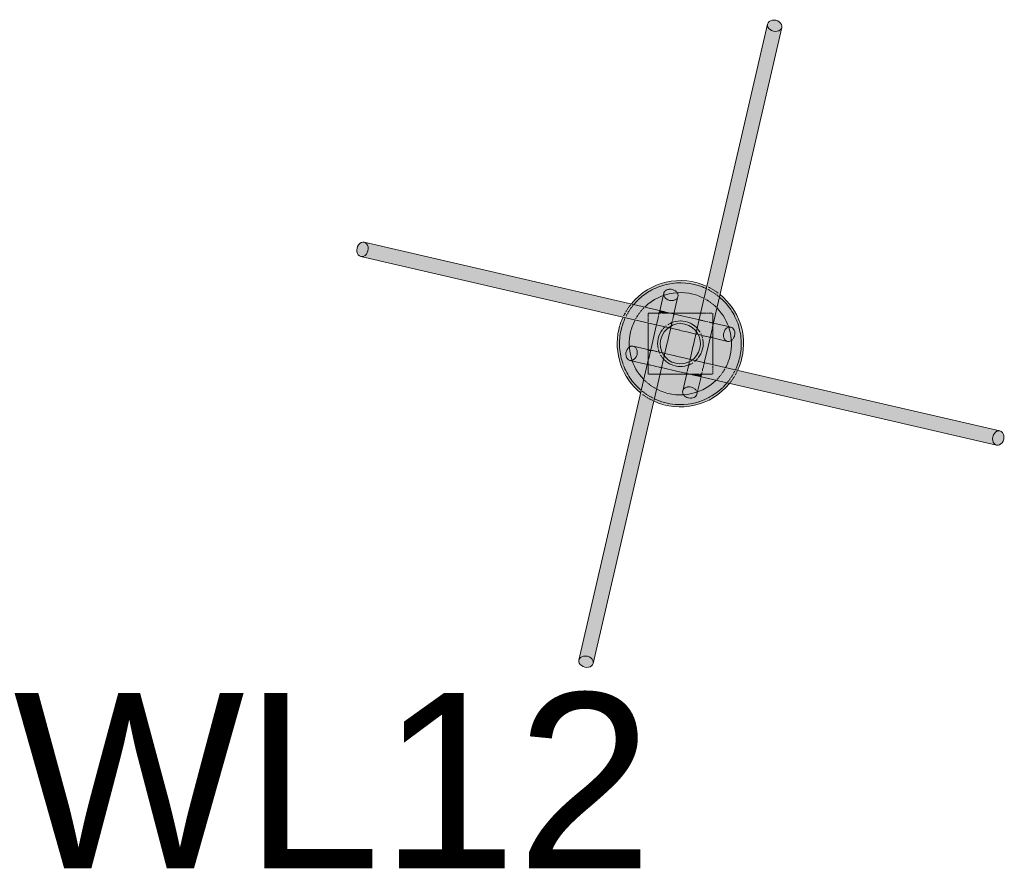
# Model space of a CAD drawing. Header units: inches. Extents: x -4126 to -1814, y 9773 to 12338.
# Tile 77 of 113: x -3676 to -3592, y 12096 to 12169. Entities that reach past the tile are written whole.
import ezdxf

# ---------------------------------------------------------------- set-up
doc = ezdxf.new("R2010")
doc.units = ezdxf.units.IN
doc.header["$MEASUREMENT"] = 0
doc.layers.add('loads', color=1, linetype='Continuous')
doc.layers.add('S-FNDN', color=32, linetype='Continuous', lineweight=13)
doc.styles.add('Arial', font='Arial.ttf', dxfattribs={"height": 18})

# ---------------------------------------------------------------- blocks, each defined once
blk = doc.blocks.new('316600 - Special Foundations - Diamond Pier - Generic - 316600 - Special Foundations - Diamond Pier - Generic-V165-FRAMING PLAN - 1ST FLOOR')
at = {"layer": 'S-FNDN', "transparency": 33554483}
for points in [[(2.831, 4.55), (7.966, 26.757), (7.675, 26.89), (7.492, 27.111), (7.435, 27.238), (2.299, 4.85), (2.727, 4.609)], [(8.127, 26.736), (8.383, 26.794), (8.547, 26.868), (8.682, 27.082), (8.634, 27.366), (8.547, 27.477), (8.284, 27.647), (7.966, 27.698), (7.675, 27.615), (7.492, 27.429), (7.464, 27.363), (7.511, 27.082), (7.675, 26.89), (8.028, 26.749)], [(3.39, 4.193), (8.634, 26.966), (8.428, 26.794), (8.127, 26.736), (7.958, 26.723), (2.831, 4.55), (3.377, 4.206)], [(-27.238, 7.457), (-26.993, 7.566), (-26.868, 7.723), (-26.749, 8.028), (-26.757, 8.302), (-26.89, 8.561), (-27.082, 8.682), (-27.366, 8.634), (-27.452, 8.58), (-27.636, 8.335), (-27.698, 7.966), (-27.615, 7.675), (-27.429, 7.492), (-27.363, 7.464)], [(-4.573, 2.836), (-4.154, 3.381), (-26.966, 8.634), (-26.794, 8.428), (-26.736, 8.127), (-26.723, 7.958), (-4.643, 2.852)], [(-4.865, 2.262), (-4.643, 2.745), (-4.573, 2.836), (-26.757, 7.966), (-26.89, 7.675), (-27.111, 7.492), (-27.238, 7.435), (-5.27, 2.356)], [(-1.184, 2.619), (-1.167, 2.645), (-1.167, 2.69), (-1.771, 2.808), (-1.793, 2.619), (-1.233, 2.619)], [(-0.619, 2.243), (-0.572, 2.553), (-0.577, 2.532), (-0.62, 2.243)], [(2.77, 1.709), (2.747, 1.785), (2.754, 1.761), (2.742, 1.709)], [(2.77, 1.515), (2.808, 1.771), (2.77, 1.758), (2.77, 1.591)], [(2.547, 0.548), (2.532, 0.577), (2.535, 0.551)], [(2.77, 0.497), (2.77, 0.588), (2.566, 0.63), (2.547, 0.548), (2.745, 0.503)], [(-2.567, -0.635), (-2.547, -0.548), (-2.77, -0.521), (-2.77, -0.588)], [(-2.545, -0.635), (-2.532, -0.577), (-2.553, -0.572), (-2.548, -0.634)], [(-2.77, -1.78), (-2.811, -1.688), (-2.808, -1.771)], [(-2.55, -1.831), (-2.546, -1.811), (-2.754, -1.761), (-2.747, -1.785), (-2.65, -1.807)], [(26.757, -7.966), (26.89, -7.675), (27.111, -7.492), (27.238, -7.435), (4.851, -2.299), (4.649, -2.737), (4.573, -2.836), (26.749, -7.964)], [(0.63, -2.566), (0.635, -2.545), (0.577, -2.532), (0.572, -2.553)], [(1.766, -2.829), (1.793, -2.619), (1.167, -2.645), (1.167, -2.69), (1.747, -2.824)], [(27.082, -8.682), (26.868, -8.547), (26.749, -8.284), (26.723, -7.958), (4.573, -2.836), (4.154, -3.381), (26.989, -8.661)], [(-8.682, -27.082), (-8.547, -26.868), (-8.284, -26.749), (-7.958, -26.723), (-2.831, -4.55), (-3.39, -4.193), (-8.661, -26.988)], [(-7.464, -27.363), (-2.299, -4.85), (-2.831, -4.55), (-7.966, -26.757), (-7.675, -26.89), (-7.492, -27.111), (-7.457, -27.238)], [(27.207, -8.689), (27.452, -8.58), (27.651, -8.268), (27.708, -8.02), (27.651, -7.719), (27.429, -7.492), (27.363, -7.464), (27.082, -7.511), (26.966, -7.602), (26.794, -7.879), (26.749, -8.193), (26.809, -8.446), (27.015, -8.654), (27.082, -8.682)], [(-8.02, -27.708), (-7.675, -27.615), (-7.492, -27.429), (-7.464, -27.363), (-7.511, -27.082), (-7.602, -26.966), (-7.879, -26.794), (-8.193, -26.749), (-8.428, -26.794), (-8.634, -26.966), (-8.682, -27.233), (-8.58, -27.452), (-8.284, -27.647), (-8.127, -27.684)]]:
    blk.add_hatch(color=256, dxfattribs=at).paths.add_polyline_path(points, flags=0)
h = blk.add_hatch(color=256, dxfattribs=at)
h.paths.add_polyline_path([(5.27, -1.219), (5.387, 0.38), (5.092, 1.824), (4.289, 3.27), (3.39, 4.193), (3.12, 3.026), (3.305, 2.871), (4.037, 1.682), (4.088, 1.475), (4.434, 1.373), (4.607, 1.167), (4.664, 0.866), (4.591, 0.551), (4.407, 0.306), (4.351, 0.232), (4.265, -0.986), (4.822, -1.115)], flags=0)
h.paths.add_polyline_path([(-4.265, 0.986), (-3.844, 2.026), (-4.867, 2.256), (-5.27, 1.219), (-4.361, 1.008)], flags=0)
h.paths.add_polyline_path([(-3.026, 3.12), (-2.871, 3.305), (-1.682, 4.037), (-1.475, 4.088), (-1.373, 4.434), (-1.167, 4.607), (-0.866, 4.664), (-0.551, 4.591), (-0.306, 4.407), (-0.232, 4.351), (1.024, 4.25), (2.026, 3.844), (2.256, 4.874), (1.956, 5.043), (0.306, 5.381), (-1.081, 5.3), (-2.53, 4.781), (-3.859, 3.764), (-4.154, 3.381), (-3.129, 3.144)], flags=0)
h = blk.add_hatch(color=256, dxfattribs=at)
h.paths.add_polyline_path([(-3.844, 2.026), (-3.674, 2.348), (-3.026, 3.12), (-4.168, 3.362), (-4.751, 2.557), (-4.838, 2.256), (-4.265, 2.123)], flags=0)
h.paths.add_polyline_path([(3.12, 3.026), (3.372, 4.211), (3.232, 4.324), (2.256, 4.838), (2.061, 3.83), (2.348, 3.674), (3.106, 3.038)], flags=0)
h = blk.add_hatch(color=256, dxfattribs=at)
h.paths.add_polyline_path([(4.265, -0.986), (4.353, 0.272), (4.162, 0.197), (3.917, 0.232), (2.77, 0.452), (2.77, -0.641), (4.083, -0.944)], flags=0)
h.paths.add_polyline_path([(-2.77, 0.641), (-2.77, 1.778), (-3.844, 2.026), (-4.265, 0.986), (-2.95, 0.682)], flags=0)
h.paths.add_polyline_path([(4.088, 1.475), (3.985, 1.782), (3.298, 2.877), (3.12, 3.026), (2.829, 1.766), (4.037, 1.487)], flags=0)
h.paths.add_polyline_path([(-0.415, 2.619), (1.743, 2.619), (2.026, 3.844), (0.866, 4.273), (-0.272, 4.353), (-0.197, 4.162), (-0.232, 3.917), (-0.503, 2.619), (-0.459, 2.619)], flags=0)
h.paths.add_polyline_path([(-1.766, 2.829), (-1.475, 4.088), (-1.782, 3.985), (-2.871, 3.305), (-3.026, 3.12), (-2.023, 2.888)], flags=0)
h = blk.add_hatch(color=256, dxfattribs=at)
h.paths.add_polyline_path([(-2.958, -2.327), (-2.941, -2.327), (-2.868, -2.031), (-2.77, -2.072), (-2.812, -1.77), (-2.829, -1.766), (-2.888, -2.023)], flags=0)
h.paths.add_polyline_path([(-1.157, 2.688), (-0.705, 4.643), (-1.05, 4.643), (-1.286, 4.532), (-1.422, 4.319), (-1.745, 2.824), (-1.167, 2.69)], flags=0)
h = blk.add_hatch(color=256, dxfattribs=at)
h.paths.add_polyline_path([(-1.823, -2.871), (-1.801, -2.871), (-1.765, -2.62)], flags=0)
h.paths.add_polyline_path([(-0.533, 2.619), (-0.532, 2.619), (-0.197, 4.162), (-0.306, 4.407), (-0.552, 4.591), (-0.705, 4.643), (-1.157, 2.688), (-0.705, 2.619), (-0.551, 2.619)], flags=0)
h = blk.add_hatch(color=256, dxfattribs=at)
h.paths.add_polyline_path([(-2.77, 1.783), (-2.759, 2.619), (-2.135, 2.622), (-2.023, 2.888), (-3.041, 3.102), (-3.803, 2.129), (-3.844, 2.026), (-2.871, 1.806)], flags=0)
h.paths.add_polyline_path([(2.888, 2.023), (3.102, 3.041), (2.129, 3.803), (2.026, 3.844), (1.779, 2.619), (2.77, 2.619), (2.81, 2.056), (2.872, 2.029)], flags=0)
h = blk.add_hatch(color=256, dxfattribs=at)
h.paths.add_polyline_path([(0.94, -2.619), (1.794, -2.619), (2.027, -1.606), (0.823, -1.36), (0.577, -2.532), (0.88, -2.619)], flags=0)
h.paths.add_polyline_path([(-1.611, -2.048), (-1.36, -0.823), (-2.532, -0.577), (-2.77, -1.709), (-2.742, -1.709), (-2.742, -1.764), (-1.615, -2.047)], flags=0)
h.paths.add_polyline_path([(2.532, 0.577), (2.77, 1.709), (2.742, 1.709), (2.742, 1.764), (1.606, 2.027), (1.36, 0.823), (2.481, 0.589)], flags=0)
h.paths.add_polyline_path([(-0.83, 1.329), (-0.577, 2.532), (-1.024, 2.619), (-1.794, 2.619), (-2.027, 1.606), (-0.832, 1.33)], flags=0)
h = blk.add_hatch(color=256, dxfattribs=at)
h.paths.add_polyline_path([(0.83, -1.329), (-1.338, -0.866), (-1.611, -2.048), (0.553, -2.526), (0.829, -1.332)], flags=0)
h.paths.add_polyline_path([(2.048, -1.611), (2.526, 0.553), (1.329, 0.83), (0.866, -1.338), (2.029, -1.606)], flags=0)
h.paths.add_polyline_path([(2.136, -2.619), (2.77, -2.585), (2.77, -1.778), (2.04, -1.644), (1.815, -2.619), (2.125, -2.619)], flags=0)
h.paths.add_polyline_path([(0.618, -2.619), (0.705, -2.583), (0.63, -2.566)], flags=0)
h.paths.add_polyline_path([(-2.423, -2.619), (-1.743, -2.619), (-1.644, -2.04), (-2.77, -1.78), (-2.736, -2.619), (-2.55, -2.619)], flags=0)
h.paths.add_polyline_path([(-2.77, -1.515), (-2.567, -0.635), (-2.77, -0.588), (-2.77, -1.467)], flags=0)
h.paths.add_polyline_path([(-1.329, -0.83), (-0.866, 1.338), (-2.048, 1.611), (-2.526, -0.553), (-1.332, -0.829)], flags=0)
h.paths.add_polyline_path([(2.77, 0.588), (2.738, 1.373), (2.567, 0.635)], flags=0)
h.paths.add_polyline_path([(1.329, 0.83), (1.611, 2.048), (-0.553, 2.526), (-0.83, 1.329), (1.286, 0.84)], flags=0)
h.paths.add_polyline_path([(-2.048, 1.611), (-1.815, 2.619), (-2.77, 2.585), (-2.77, 1.778), (-2.512, 1.718)], flags=0)
h.paths.add_polyline_path([(2.77, 1.78), (2.736, 2.619), (1.743, 2.619), (1.644, 2.04), (2.759, 1.782)], flags=0)
h.paths.add_polyline_path([(-0.63, 2.566), (-0.623, 2.619), (-0.705, 2.583), (-0.635, 2.567)], flags=0)
h = blk.add_hatch(color=256, dxfattribs=at)
h.paths.add_polyline_path([(0.172, -2.619), (0.532, -2.619), (0.548, -2.547), (-1.611, -2.048), (-1.743, -2.619), (0.057, -2.619)], flags=0)
h.paths.add_polyline_path([(2.77, -1.778), (2.745, 0.503), (2.547, 0.548), (2.048, -1.611), (2.514, -1.719)], flags=0)
h.paths.add_polyline_path([(0.83, -1.329), (1.329, 0.83), (-0.83, 1.329), (-1.329, -0.83), (0.705, -1.3)], flags=0)
h.paths.add_polyline_path([(-2.547, -0.548), (-2.048, 1.611), (-2.77, 1.778), (-2.745, -0.503)], flags=0)
h.paths.add_polyline_path([(1.611, 2.048), (1.743, 2.619), (-0.532, 2.619), (-0.548, 2.547), (1.525, 2.068)], flags=0)
h = blk.add_hatch(color=256, dxfattribs=at)
h.paths.add_polyline_path([(4.643, 0.705), (4.643, 1.05), (4.532, 1.286), (4.319, 1.422), (2.824, 1.745), (2.77, 1.373), (2.77, 1.138), (4.591, 0.717)], flags=0)
h.paths.add_polyline_path([(-2.125, 2.619), (-1.807, 2.65), (-1.766, 2.829), (-2.031, 2.868), (-2.135, 2.622)], flags=0)
h = blk.add_hatch(color=256, dxfattribs=at)
h.paths.add_polyline_path([(-0.548, 2.547), (-0.557, 2.619), (-0.618, 2.619), (-0.63, 2.566), (-0.549, 2.547)], flags=0)
h.paths.add_polyline_path([(-1.024, 2.619), (-1.024, 2.657), (-1.162, 2.667), (-1.167, 2.619)], flags=0)
h = blk.add_hatch(color=256, dxfattribs=at)
h.paths.add_polyline_path([(0.705, -4.643), (1.157, -2.688), (0.705, -2.619), (0.532, -2.619), (0.197, -4.162), (0.306, -4.407), (0.552, -4.591)], flags=0)
h.paths.add_polyline_path([(1.743, 2.619), (1.779, 2.619), (1.801, 2.871)], flags=0)
h = blk.add_hatch(color=256, dxfattribs=at)
h.paths.add_polyline_path([(4.162, 0.197), (4.407, 0.306), (4.591, 0.551), (4.643, 0.705), (2.77, 1.138), (2.77, 0.497), (4.037, 0.204)], flags=0)
h.paths.add_polyline_path([(-2.77, 1.778), (-2.77, 1.783), (-2.871, 1.801)], flags=0)
h = blk.add_hatch(color=256, dxfattribs=at)
h.paths.add_polyline_path([(0.866, -4.664), (1.167, -4.607), (1.373, -4.434), (1.475, -4.088), (1.745, -2.824), (1.157, -2.688), (0.705, -4.643)], flags=0)
h.paths.add_polyline_path([(2.829, 1.766), (2.868, 2.031), (2.77, 2.072), (2.812, 1.77)], flags=0)
h = blk.add_hatch(color=256, dxfattribs=at)
h.paths.add_polyline_path([(-0.456, -5.39), (1.081, -5.3), (2.53, -4.781), (3.775, -3.874), (4.154, -3.381), (3.026, -3.12), (2.871, -3.305), (1.682, -4.037), (1.475, -4.088), (1.373, -4.434), (1.167, -4.607), (0.866, -4.664), (0.551, -4.591), (0.306, -4.407), (0.232, -4.351), (-1.024, -4.25), (-2.026, -3.844), (-2.256, -4.874), (-1.956, -5.043), (-0.551, -5.368)], flags=0)
h.paths.add_polyline_path([(-3.39, -4.193), (-3.12, -3.026), (-3.305, -2.871), (-4.037, -1.682), (-4.088, -1.475), (-4.434, -1.373), (-4.607, -1.167), (-4.664, -0.866), (-4.591, -0.551), (-4.407, -0.306), (-4.351, -0.232), (-4.265, 0.986), (-5.27, 1.219), (-5.387, -0.38), (-5.092, -1.824), (-4.372, -3.185), (-3.787, -3.785)], flags=0)
h.paths.add_polyline_path([(4.865, -2.262), (5.27, -1.219), (4.265, -0.986), (3.844, -2.026), (4.838, -2.256)], flags=0)
h = blk.add_hatch(color=256, dxfattribs=at)
h.paths.add_polyline_path([(0.272, -4.353), (0.197, -4.162), (0.232, -3.917), (0.503, -2.619), (-1.743, -2.619), (-2.026, -3.844), (-0.866, -4.273), (0.249, -4.352)], flags=0)
h.paths.add_polyline_path([(1.475, -4.088), (1.782, -3.985), (2.871, -3.305), (3.026, -3.12), (1.766, -2.829), (1.487, -4.037)], flags=0)
h.paths.add_polyline_path([(-3.12, -3.026), (-2.829, -1.766), (-4.088, -1.475), (-3.985, -1.782), (-3.298, -2.877)], flags=0)
h.paths.add_polyline_path([(3.844, -2.026), (4.265, -0.986), (2.77, -0.641), (2.77, -1.778), (3.764, -2.007)], flags=0)
h.paths.add_polyline_path([(-2.77, -0.497), (-2.77, 0.641), (-4.265, 0.986), (-4.353, -0.272), (-4.162, -0.197), (-3.917, -0.232), (-3.011, -0.441)], flags=0)
h = blk.add_hatch(color=256, dxfattribs=at)
h.paths.add_polyline_path([(2.871, -1.806), (2.871, -1.801), (2.77, -1.783)], flags=0)
h.paths.add_polyline_path([(-2.77, -1.138), (-2.77, -0.497), (-4.162, -0.197), (-4.407, -0.306), (-4.591, -0.551), (-4.643, -0.705), (-2.861, -1.117)], flags=0)
h = blk.add_hatch(color=256, dxfattribs=at)
h.paths.add_polyline_path([(2.023, -2.888), (2.125, -2.619), (1.807, -2.65), (1.766, -2.829)], flags=0)
h.paths.add_polyline_path([(-2.829, -1.766), (-2.77, -1.373), (-2.77, -1.138), (-4.643, -0.705), (-4.643, -1.05), (-4.532, -1.286), (-4.319, -1.422), (-3.076, -1.709)], flags=0)
h = blk.add_hatch(color=256, dxfattribs=at)
h.paths.add_polyline_path([(-2.263, -4.87), (-2.061, -3.83), (-2.348, -3.674), (-3.12, -3.026), (-3.372, -4.211), (-3.232, -4.324), (-2.269, -4.867)], flags=0)
h.paths.add_polyline_path([(4.154, -3.381), (4.751, -2.557), (4.838, -2.256), (3.83, -2.061), (3.674, -2.348), (3.026, -3.12), (3.775, -3.293)], flags=0)
h = blk.add_hatch(color=256, dxfattribs=at)
h.paths.add_polyline_path([(-2.026, -3.844), (-1.779, -2.619), (-2.77, -2.619), (-2.81, -2.056), (-2.872, -2.029), (-3.102, -3.041), (-2.129, -3.803), (-2.031, -3.842)], flags=0)
h.paths.add_polyline_path([(3.026, -3.12), (3.803, -2.129), (3.844, -2.026), (2.77, -1.814), (2.759, -2.619), (2.135, -2.622), (2.023, -2.888), (2.871, -3.084)], flags=0)
h = blk.add_hatch(color=256, dxfattribs=at)
h.paths.add_polyline_path([(1.157, -2.688), (1.167, -2.619), (1.024, -2.657)], flags=0)
h.paths.add_polyline_path([(0.532, -2.619), (0.618, -2.619), (0.63, -2.566), (0.548, -2.547)], flags=0)
at = {"layer": 'S-FNDN'}
for p, q in [((1.678, 2.337), (7.464, 27.363)), ((8.682, 27.082), (2.806, 1.669)), ((-27.082, 8.682), (-1.669, 2.806)), ((-2.337, 1.678), (-27.363, 7.464)), ((-1.766, 2.829), (-1.422, 4.319)), ((-0.204, 4.037), (-0.548, 2.547)), ((-2.77, 2.585), (-2.77, 2.459)), ((-2.77, 2.459), (-2.77, 2.585)), ((-2.151, 2.619), (-2.759, 2.619)), ((-2.759, 2.619), (-2.154, 2.619)), ((-1.815, 2.619), (-2.125, 2.619)), ((-2.125, 2.619), (-1.817, 2.619)), ((-1.831, 2.55), (-1.807, 2.65)), ((-1.803, 2.67), (-1.785, 2.747)), ((-1.733, 2.619), (-1.793, 2.619)), ((-1.793, 2.619), (-1.733, 2.619)), ((-1.782, 2.759), (-1.771, 2.808)), ((-1.674, 2.619), (-1.729, 2.619)), ((-1.729, 2.619), (-1.674, 2.619)), ((-1.669, 2.806), (-1.295, 2.72)), ((-1.502, 2.619), (-1.587, 2.619)), ((-1.587, 2.619), (-1.502, 2.619)), ((-1.349, 2.619), (-1.494, 2.619)), ((-1.494, 2.619), (-1.349, 2.619)), ((-1.263, 2.619), (-1.339, 2.619)), ((-1.339, 2.619), (-1.263, 2.619)), ((-1.254, 2.71), (-1.013, 2.654)), ((-1.184, 2.619), (-1.233, 2.619)), ((-1.233, 2.619), (-1.184, 2.619)), ((-1.017, 2.619), (-1.173, 2.619)), ((-1.173, 2.619), (-1.017, 2.619)), ((-1.001, 2.652), (0.226, 2.368)), ((-0.862, 2.619), (-0.94, 2.619)), ((-0.94, 2.619), (-0.862, 2.619)), ((-0.727, 2.619), (-0.852, 2.619)), ((-0.852, 2.619), (-0.727, 2.619)), ((-0.623, 2.619), (-0.719, 2.619)), ((-0.719, 2.619), (-0.623, 2.619)), ((-0.557, 2.619), (-0.618, 2.619)), ((-0.617, 2.619), (1.748, 2.619)), ((1.748, 2.619), (-0.533, 2.619)), ((1.829, 2.619), (1.779, 2.619)), ((1.779, 2.619), (1.829, 2.619)), ((1.931, 2.619), (1.851, 2.619)), ((1.863, 2.619), (1.931, 2.619)), ((2.064, 2.619), (1.961, 2.619)), ((1.961, 2.619), (2.064, 2.619)), ((2.218, 2.619), (2.099, 2.619)), ((2.099, 2.619), (2.218, 2.619)), ((2.384, 2.619), (2.257, 2.619)), ((2.257, 2.619), (2.384, 2.619)), ((2.55, 2.619), (2.423, 2.619)), ((2.423, 2.619), (2.55, 2.619)), ((2.705, 2.619), (2.586, 2.619)), ((2.586, 2.619), (2.705, 2.619)), ((2.77, 2.327), (2.77, 2.619)), ((2.77, 2.619), (2.77, 2.327)), ((-2.77, 2.419), (-2.77, 2.292)), ((-2.77, 2.292), (-2.77, 2.419)), ((-2.77, 2.253), (-2.77, 2.135)), ((-2.77, 2.135), (-2.77, 2.253)), ((-2.77, 2.099), (-2.77, 1.996)), ((-2.77, 1.996), (-2.77, 2.099)), ((-2.77, 1.966), (-2.77, 1.887)), ((-2.77, 1.887), (-2.77, 1.966)), ((-2.77, 1.783), (-2.77, -0.498)), ((-2.77, -0.173), (-2.77, 1.783)), ((-2.04, 1.644), (-2.029, 1.692)), ((-2.024, 1.712), (-2.007, 1.789)), ((-2.001, 1.815), (-1.977, 1.915)), ((-1.97, 1.946), (-1.943, 2.062)), ((-1.936, 2.095), (-1.907, 2.22)), ((-1.899, 2.253), (-1.875, 2.357)), ((-1.86, 2.423), (-1.837, 2.524)), ((-0.726, 1.78), (-0.754, 1.658)), ((-0.689, 1.938), (-0.719, 1.807)), ((-0.653, 2.096), (-0.677, 1.991)), ((-0.619, 2.243), (-0.647, 2.121)), ((-0.59, 2.369), (-0.614, 2.264)), ((-0.567, 2.465), (-0.586, 2.385)), ((-0.553, 2.526), (-0.565, 2.475)), ((0.236, 2.366), (1.525, 2.068)), ((1.149, 0.051), (1.678, 2.337)), ((1.527, 2.067), (1.615, 2.047)), ((1.644, 2.04), (1.692, 2.029)), ((1.712, 2.024), (1.789, 2.007)), ((1.815, 2.001), (1.915, 1.977)), ((1.946, 1.97), (2.062, 1.943)), ((2.095, 1.936), (2.22, 1.907)), ((2.253, 1.899), (2.357, 1.875)), ((2.423, 1.86), (2.524, 1.837)), ((2.55, 1.831), (2.65, 1.807)), ((2.67, 1.803), (2.747, 1.785)), ((2.759, 1.782), (2.808, 1.771)), ((2.77, 1.78), (2.77, 2.31)), ((2.77, 2.31), (2.77, 1.914)), ((2.77, 1.886), (2.77, 1.76)), ((2.77, 1.759), (2.77, 1.694)), ((2.77, 1.697), (2.77, 1.758)), ((2.77, 1.609), (2.77, 1.694)), ((2.77, 1.694), (2.77, 1.609)), ((2.829, 1.766), (3.731, 1.558)), ((-2.366, 0.236), (-2.068, 1.525)), ((-0.051, 1.149), (-2.337, 1.678)), ((-2.067, 1.527), (-2.047, 1.615)), ((-0.83, 1.329), (-1.007, 0.563)), ((-0.811, 1.411), (-0.823, 1.36)), ((-0.789, 1.508), (-0.8, 1.46)), ((-0.76, 1.634), (-0.784, 1.528)), ((0.242, 1.081), (-0.04, 1.146)), ((0.539, 1.013), (0.25, 1.08)), ((1.329, 0.83), (0.563, 1.007)), ((2.652, 1.001), (2.368, -0.226)), ((2.71, 1.254), (2.654, 1.013)), ((2.806, 1.669), (2.72, 1.295)), ((2.77, 1.515), (2.77, 1.591)), ((2.77, 1.591), (2.77, 1.515)), ((2.77, 1.467), (2.77, 1.515)), ((2.77, 1.515), (2.77, 1.467)), ((2.77, 1.314), (2.77, 1.459)), ((2.77, 1.459), (2.77, 1.314)), ((2.77, 1.148), (2.77, 1.304)), ((2.77, 1.304), (2.77, 1.148)), ((2.77, 0.982), (2.77, 1.138)), ((2.77, 1.138), (2.77, 0.982)), ((2.77, 0.826), (2.77, 0.972)), ((2.77, 0.972), (2.77, 0.826)), ((3.764, 1.55), (4.319, 1.422)), ((-2.652, -1.001), (-2.368, 0.226)), ((-1.081, 0.242), (-1.146, -0.04)), ((-1.013, 0.539), (-1.08, 0.25)), ((1.081, -0.242), (1.146, 0.04)), ((1.411, 0.811), (1.36, 0.823)), ((1.508, 0.789), (1.46, 0.8)), ((1.634, 0.76), (1.528, 0.784)), ((1.78, 0.726), (1.658, 0.754)), ((1.938, 0.689), (1.807, 0.719)), ((2.096, 0.653), (1.991, 0.677)), ((2.243, 0.619), (2.121, 0.647)), ((2.369, 0.59), (2.264, 0.614)), ((2.465, 0.567), (2.385, 0.586)), ((2.526, 0.553), (2.475, 0.565)), ((4.037, 0.204), (2.547, 0.548)), ((2.77, 0.692), (2.77, 0.817)), ((2.77, 0.817), (2.77, 0.692)), ((2.77, 0.588), (2.77, 0.685)), ((2.77, 0.653), (2.77, 0.19)), ((2.77, 0.521), (2.77, 0.583)), ((2.77, -1.783), (2.77, 0.498)), ((2.77, 0.173), (2.77, -1.783)), ((-4.037, -0.204), (-2.547, -0.548)), ((-2.77, -0.653), (-2.77, -0.19)), ((-2.77, -0.521), (-2.77, -0.583)), ((-2.77, -0.588), (-2.77, -0.685)), ((-2.77, -0.692), (-2.77, -0.817)), ((-2.77, -0.817), (-2.77, -0.692)), ((-2.77, -0.826), (-2.77, -0.972)), ((-2.77, -0.972), (-2.77, -0.826)), ((-2.526, -0.553), (-2.475, -0.565)), ((-2.465, -0.567), (-2.385, -0.586)), ((-2.369, -0.59), (-2.264, -0.614)), ((-2.243, -0.619), (-2.121, -0.647)), ((-2.096, -0.653), (-1.991, -0.677)), ((-1.938, -0.689), (-1.807, -0.719)), ((-1.78, -0.726), (-1.658, -0.754)), ((-1.149, -0.051), (-1.675, -2.327)), ((-1.634, -0.76), (-1.528, -0.784)), ((-1.508, -0.789), (-1.46, -0.8)), ((-1.411, -0.811), (-1.36, -0.823)), ((-1.329, -0.83), (-0.563, -1.007)), ((0.83, -1.329), (1.007, -0.563)), ((1.013, -0.539), (1.08, -0.25)), ((2.366, -0.236), (2.068, -1.525)), ((-8.682, -27.082), (-2.806, -1.669)), ((-2.829, -1.766), (-4.319, -1.422)), ((-2.806, -1.669), (-2.72, -1.295)), ((-2.77, -0.982), (-2.77, -1.138)), ((-2.77, -1.138), (-2.77, -0.982)), ((-2.77, -1.148), (-2.77, -1.304)), ((-2.77, -1.304), (-2.77, -1.148)), ((-2.77, -1.314), (-2.77, -1.459)), ((-2.77, -1.459), (-2.77, -1.314)), ((-2.77, -1.467), (-2.77, -1.515)), ((-2.77, -1.515), (-2.77, -1.467)), ((-2.77, -1.515), (-2.77, -1.591)), ((-2.77, -1.591), (-2.77, -1.515)), ((-2.77, -1.609), (-2.77, -1.694)), ((-2.77, -1.694), (-2.77, -1.609)), ((-2.71, -1.254), (-2.654, -1.013)), ((-0.539, -1.013), (-0.25, -1.08)), ((-0.242, -1.081), (0.04, -1.146)), ((0.051, -1.149), (2.337, -1.678)), ((0.726, -1.78), (0.754, -1.658)), ((0.76, -1.634), (0.784, -1.528)), ((0.789, -1.508), (0.8, -1.46)), ((0.811, -1.411), (0.823, -1.36)), ((2.04, -1.644), (2.029, -1.692)), ((2.067, -1.527), (2.047, -1.615)), ((2.337, -1.678), (27.363, -7.464)), ((-1.675, -2.327), (-7.464, -27.363)), ((-2.759, -1.782), (-2.808, -1.771)), ((-2.77, -1.697), (-2.77, -1.758)), ((-2.77, -1.758), (-2.77, -1.697)), ((-2.77, -1.886), (-2.77, -1.76)), ((-2.77, -1.78), (-2.77, -2.31)), ((-2.77, -2.31), (-2.77, -1.914)), ((-2.77, -2.327), (-2.77, -2.619)), ((-2.77, -2.619), (-2.77, -2.327)), ((-2.67, -1.803), (-2.747, -1.785)), ((-2.55, -1.831), (-2.65, -1.807)), ((-2.408, -1.863), (-2.524, -1.837)), ((-2.253, -1.899), (-2.357, -1.875)), ((-2.095, -1.936), (-2.22, -1.907)), ((-1.946, -1.97), (-2.062, -1.943)), ((-1.815, -2.001), (-1.915, -1.977)), ((-1.712, -2.024), (-1.789, -2.007)), ((-1.644, -2.04), (-1.692, -2.029)), ((-0.226, -2.368), (-1.615, -2.047)), ((0.453, -2.525), (-0.209, -2.372)), ((1.013, -2.654), (0.463, -2.527)), ((0.553, -2.526), (0.565, -2.475)), ((0.567, -2.465), (0.586, -2.385)), ((0.599, -2.327), (0.614, -2.264)), ((0.619, -2.243), (0.647, -2.121)), ((0.653, -2.096), (0.677, -1.991)), ((0.689, -1.938), (0.719, -1.807)), ((1.863, -2.408), (1.837, -2.524)), ((1.899, -2.253), (1.882, -2.327)), ((1.936, -2.095), (1.907, -2.22)), ((1.97, -1.946), (1.943, -2.062)), ((2.001, -1.815), (1.977, -1.915)), ((2.024, -1.712), (2.007, -1.789)), ((2.77, -1.966), (2.77, -1.887)), ((2.77, -1.887), (2.77, -1.966)), ((2.77, -2.099), (2.77, -1.996)), ((2.77, -1.996), (2.77, -2.099)), ((2.77, -2.253), (2.77, -2.135)), ((2.77, -2.135), (2.77, -2.253)), ((2.77, -2.419), (2.77, -2.327)), ((2.77, -2.327), (2.77, -2.419)), ((2.77, -2.585), (2.77, -2.459)), ((2.77, -2.459), (2.77, -2.585)), ((-2.705, -2.619), (-2.586, -2.619)), ((-2.586, -2.619), (-2.705, -2.619)), ((-2.55, -2.619), (-2.423, -2.619)), ((-2.423, -2.619), (-2.55, -2.619)), ((-2.384, -2.619), (-2.257, -2.619)), ((-2.257, -2.619), (-2.384, -2.619)), ((-2.218, -2.619), (-2.099, -2.619)), ((-2.099, -2.619), (-2.218, -2.619)), ((-2.064, -2.619), (-1.961, -2.619)), ((-1.961, -2.619), (-2.064, -2.619)), ((-1.931, -2.619), (-1.851, -2.619)), ((-1.863, -2.619), (-1.931, -2.619)), ((-1.829, -2.619), (-1.779, -2.619)), ((-1.779, -2.619), (-1.829, -2.619)), ((-1.748, -2.619), (0.533, -2.619)), ((0.617, -2.619), (-1.748, -2.619)), ((0.204, -4.037), (0.548, -2.547)), ((0.557, -2.619), (0.618, -2.619)), ((0.623, -2.619), (0.719, -2.619)), ((0.719, -2.619), (0.623, -2.619)), ((0.727, -2.619), (0.852, -2.619)), ((0.852, -2.619), (0.727, -2.619)), ((0.862, -2.619), (0.94, -2.619)), ((0.94, -2.619), (0.862, -2.619)), ((1.017, -2.619), (1.173, -2.619)), ((1.173, -2.619), (1.017, -2.619)), ((1.254, -2.71), (1.039, -2.66)), ((1.184, -2.619), (1.233, -2.619)), ((1.233, -2.619), (1.184, -2.619)), ((1.263, -2.619), (1.339, -2.619)), ((1.339, -2.619), (1.263, -2.619)), ((1.669, -2.806), (1.295, -2.72)), ((1.349, -2.619), (1.494, -2.619)), ((1.494, -2.619), (1.349, -2.619)), ((1.766, -2.829), (1.422, -4.319)), ((1.502, -2.619), (1.587, -2.619)), ((1.587, -2.619), (1.502, -2.619)), ((27.082, -8.682), (1.669, -2.806)), ((1.674, -2.619), (1.729, -2.619)), ((1.729, -2.619), (1.674, -2.619)), ((1.733, -2.619), (1.793, -2.619)), ((1.793, -2.619), (1.733, -2.619)), ((1.782, -2.759), (1.771, -2.808)), ((1.803, -2.67), (1.785, -2.747)), ((1.831, -2.55), (1.807, -2.65)), ((1.815, -2.619), (2.125, -2.619)), ((2.125, -2.619), (1.817, -2.619)), ((2.151, -2.619), (2.759, -2.619)), ((2.759, -2.619), (2.151, -2.619))]:
    blk.add_line(p, q, dxfattribs=at)
for radius, start, end in [(5.409, 64.98463, 140.87), (5.212, 101.52615, 117.88979), (5.212, 68.79888, 101.52615), (5.212, 120.53003, 133.70547), (4.378, 62.16569, 134.15283), (5.212, 117.88979, 120.06377), (5.212, 64.51912, 68.79888), (5.212, 62.48267, 63.29959), (5.409, 63.02393, 63.8041), (5.212, 60.99449, 62.05631), (5.409, 61.59002, 62.60406), (5.212, 59.26146, 60.49647), (5.409, 59.92019, 61.09962), (5.212, 57.4017, 58.7274), (5.409, 58.12824, 59.3943), (5.212, 55.54194, 56.86998), (5.409, 56.3363, 57.60462), (5.212, 53.80891, 55.0503), (5.409, 54.66647, 55.85208), (5.409, 53.23256, 54.25502), (5.212, 134.25343, 139.82725), (4.378, 59.80127, 60.78103), (4.378, 57.98103, 58.9807), (4.378, 55.75763, 57.39999), (4.378, 53.37163, 55.13696), (4.378, 50.98563, 52.75647), (4.378, 48.76223, 50.41963), (5.212, 52.43525, 53.39126), (5.212, 51.00222, 51.94439), (5.212, 36.07161, 49.90423), (5.409, 346.9807, 51.03174), (5.409, 151.72677, 152.70852), (5.409, 150.61706, 151.24896), (5.409, 148.17306, 149.50607), (5.409, 146.28289, 147.61983), (5.212, 149.3684, 150.34638), (5.409, 144.52153, 145.77269), (5.212, 147.40669, 148.80319), (5.409, 143.00902, 144.08911), (5.212, 145.44499, 146.84555), (5.409, 141.84843, 142.68215), (5.212, 143.61697, 144.9276), (5.212, 142.04721, 143.17859), (5.212, 140.8427, 141.71596), (4.378, 143.37163, 145.13696), (4.378, 140.98563, 142.75647), (4.378, 138.76223, 140.41963), (4.378, 136.85295, 138.2838), (4.378, 135.38791, 136.49235), (4.378, 46.85295, 48.2838), (4.378, 45.38791, 46.49235), (4.378, 346.9807, 44.15283), (5.212, 20.25593, 36.07161), (5.409, 155.01739, 166.9807), (5.212, 154.79364, 166.9807), (5.409, 153.11674, 153.87261), (5.212, 152.59206, 153.24571), (5.212, 151.14948, 152.17723), (4.378, 152.16569, 166.9807), (4.378, 149.80127, 150.78103), (4.378, 147.98103, 148.9807), (4.378, 145.75763, 147.39999), (1.721, 346.9807, 166.9807), (1.951, 120.0741, 123.56395), (1.951, 115.55213, 118.52556), (1.951, 112.85019, 114.74647), (1.951, 90.31854, 112.0441), (1.951, 64.12356, 89.83784), (1.951, 53.8392, 63.64286), (5.212, 3.61502, 19.70797), (5.409, 166.9807, 231.03174), (5.212, 166.9807, 183.34434), (4.378, 166.9807, 224.15283), (1.951, 141.26641, 166.9807), (1.951, 133.20129, 139.17784), (1.951, 128.18244, 130.14022), (1.951, 42.67568, 52.60008), (1.951, 39.21493, 40.91137), (1.951, 34.98026, 38.40927), (1.951, 30.0229, 33.77864), (1.951, 23.59642, 25.77896), (1.951, 166.9807, 192.48458), (1.721, 166.9807, 346.9807), (1.951, 14.78356, 20.25786), (1.951, 346.9807, 12.48458), (5.212, 346.9807, 3.34434), (5.212, 183.61502, 199.70797), (1.951, 194.78356, 200.25786), (1.951, 203.59642, 205.77896), (1.951, 321.26641, 346.9807), (1.951, 210.0229, 213.77864), (1.951, 214.98026, 218.40927), (1.951, 219.21493, 220.91137), (1.951, 222.67568, 232.60008), (1.951, 233.8392, 243.64286), (1.951, 300.0741, 303.56395), (1.951, 308.18244, 310.14022), (1.951, 313.20129, 319.17784), (4.378, 332.16569, 346.9807), (5.212, 334.5661, 346.9807), (5.409, 335.01739, 346.9807), (5.212, 200.25593, 216.07161), (1.951, 244.12356, 269.83784), (1.951, 270.31854, 292.0441), (1.951, 292.85019, 294.74647), (1.951, 295.55213, 298.52556), (4.378, 323.37163, 325.13696), (4.378, 325.75763, 327.39999), (4.378, 327.98103, 328.9807), (4.378, 328.9807, 329.40255), (4.378, 329.80127, 330.78103), (5.212, 331.14948, 332.17723), (5.212, 332.59206, 333.24571), (5.409, 331.72677, 332.70852), (5.409, 333.11674, 333.87261), (5.212, 216.07161, 229.90423), (4.378, 225.38791, 226.49235), (4.378, 226.85295, 228.2838), (4.378, 228.76223, 230.41963), (4.378, 242.16569, 314.15283), (4.378, 315.38791, 316.49235), (4.378, 316.85295, 318.2838), (4.378, 318.76223, 320.41963), (4.378, 320.98563, 322.75647), (5.212, 316.66319, 319.82725), (5.212, 320.8427, 321.71596), (5.212, 322.04721, 323.17859), (5.212, 323.61697, 324.9276), (5.409, 321.84843, 322.68215), (5.212, 325.44499, 326.84555), (5.409, 323.00902, 324.08911), (5.212, 327.40669, 328.80319), (5.409, 324.52153, 325.77269), (5.212, 329.3684, 330.34638), (5.409, 326.28289, 327.61983), (5.409, 328.17306, 329.50607), (5.409, 330.61706, 331.24896), (5.212, 231.00222, 231.94439), (5.212, 232.43525, 233.39126), (5.212, 233.80891, 235.0503), (4.378, 230.98563, 232.75647), (4.378, 233.37163, 235.13696), (4.378, 235.75763, 237.39999), (4.378, 237.98103, 238.9807), (5.409, 244.98463, 320.87), (4.378, 239.80127, 240.78103), (5.212, 300.53003, 313.70547), (5.212, 314.25343, 316.54641), (5.409, 233.23256, 234.25502), (5.409, 234.66647, 235.85208), (5.409, 236.3363, 237.60462), (5.212, 235.54194, 236.86998), (5.409, 238.12824, 239.3943), (5.212, 237.4017, 238.7274), (5.409, 239.92019, 241.09962), (5.212, 239.26146, 240.49647), (5.409, 241.59002, 242.60406), (5.212, 240.99449, 242.05631), (5.409, 243.02393, 243.8041), (5.212, 242.48267, 243.29959), (5.212, 244.51912, 265.16252), (5.212, 265.16252, 297.88979), (5.212, 297.88979, 300.06377)]:
    blk.add_arc((0, 0), radius, start, end, dxfattribs=at)
for centre, major_axis, start_param, end_param in [((8.073, 27.222), (-0.609, 0.141), 4.712389, 7.853982), ((8.073, 27.222), (-0.609, 0.141), 1.570796, 4.712389), ((-27.222, 8.073), (0.141, 0.609), 4.712389, 7.853982), ((-27.222, 8.073), (0.141, 0.609), 1.570796, 4.712389), ((-0.813, 4.178), (-0.609, 0.141), 0, 0.259805), ((-0.813, 4.178), (-0.609, 0.141), 5.759587, 6.283185), ((-0.813, 4.178), (-0.609, 0.141), 5.235988, 5.759587), ((-0.813, 4.178), (-0.609, 0.141), 4.712389, 5.235988), ((-0.813, 4.178), (-0.609, 0.141), 4.451842, 4.712389), ((-0.813, 4.178), (-0.609, 0.141), 3.976306, 4.45059), ((-0.813, 4.178), (-0.609, 0.141), 3.403392, 3.926991), ((-0.813, 4.178), (-0.609, 0.141), 0.261799, 0.44274), ((-0.813, 4.178), (-0.609, 0.141), 0.523599, 0.779942), ((-0.813, 4.178), (-0.609, 0.141), 0.785398, 1.040506), ((-0.813, 4.178), (-0.609, 0.141), 1.047198, 1.30152), ((-0.813, 4.178), (-0.609, 0.141), 1.308997, 1.563041), ((-0.813, 4.178), (-0.609, 0.141), 1.570796, 1.825089), ((-0.813, 4.178), (-0.609, 0.141), 1.832596, 2.087652), ((-0.813, 4.178), (-0.609, 0.141), 2.094395, 2.350679), ((-0.813, 4.178), (-0.609, 0.141), 2.356194, 2.614088), ((-0.813, 4.178), (-0.609, 0.141), 2.680284, 2.87777), ((-0.813, 4.178), (-0.609, 0.141), 2.879793, 3.141593), ((-0.813, 4.178), (-0.609, 0.141), 3.141593, 3.403392), ((4.178, 0.813), (0.141, 0.609), 1.570796, 1.825089), ((4.178, 0.813), (0.141, 0.609), 1.308997, 1.563041), ((4.178, 0.813), (0.141, 0.609), 1.047198, 1.30152), ((4.178, 0.813), (0.141, 0.609), 0.785398, 1.040506), ((4.178, 0.813), (0.141, 0.609), 0.523599, 0.779942), ((4.178, 0.813), (0.141, 0.609), 0.261799, 0.44274), ((4.178, 0.813), (0.141, 0.609), 0, 0.259805), ((4.178, 0.813), (0.141, 0.609), 5.497787, 6.283185), ((4.178, 0.813), (0.141, 0.609), 4.974188, 5.497787), ((4.178, 0.813), (0.141, 0.609), 4.712389, 4.974188), ((4.178, 0.813), (0.141, 0.609), 1.832596, 2.087652), ((4.178, 0.813), (0.141, 0.609), 2.094395, 2.350679), ((4.178, 0.813), (0.141, 0.609), 2.356194, 2.407764), ((4.178, 0.813), (0.141, 0.609), 2.470698, 2.614088), ((4.178, 0.813), (0.141, 0.609), 2.680284, 2.87777), ((4.178, 0.813), (0.141, 0.609), 2.879793, 3.141593), ((4.178, 0.813), (0.141, 0.609), 3.141593, 4.088344), ((4.178, 0.813), (0.141, 0.609), 4.18879, 4.712389), ((-4.178, -0.813), (0.141, 0.609), 1.570796, 1.832596), ((-4.178, -0.813), (0.141, 0.609), 1.047198, 1.570796), ((-4.178, -0.813), (0.141, 0.609), 0, 0.946752), ((-4.178, -0.813), (0.141, 0.609), 6.021386, 6.283185), ((-4.178, -0.813), (0.141, 0.609), 5.821877, 6.019362), ((-4.178, -0.813), (0.141, 0.609), 5.497787, 5.755681), ((-4.178, -0.813), (0.141, 0.609), 5.235988, 5.492272), ((-4.178, -0.813), (0.141, 0.609), 4.712389, 4.966682), ((-4.178, -0.813), (0.141, 0.609), 4.974188, 5.229245), ((-4.178, -0.813), (0.141, 0.609), 1.832596, 2.879793), ((-4.178, -0.813), (0.141, 0.609), 2.879793, 3.141593), ((-4.178, -0.813), (0.141, 0.609), 3.141593, 3.401398), ((-4.178, -0.813), (0.141, 0.609), 3.403392, 3.584332), ((-4.178, -0.813), (0.141, 0.609), 3.665191, 3.921535), ((-4.178, -0.813), (0.141, 0.609), 3.926991, 4.182099), ((-4.178, -0.813), (0.141, 0.609), 4.18879, 4.443113), ((-4.178, -0.813), (0.141, 0.609), 4.45059, 4.704634), ((0.813, -4.178), (-0.609, 0.141), 0, 0.785398), ((0.813, -4.178), (-0.609, 0.141), 6.021386, 6.283185), ((0.813, -4.178), (-0.609, 0.141), 5.821877, 6.019362), ((0.813, -4.178), (-0.609, 0.141), 5.497787, 5.755681), ((0.813, -4.178), (-0.609, 0.141), 5.235988, 5.492272), ((0.813, -4.178), (-0.609, 0.141), 4.974188, 5.229245), ((0.813, -4.178), (-0.609, 0.141), 4.712389, 4.966682), ((0.813, -4.178), (-0.609, 0.141), 4.45059, 4.704634), ((0.813, -4.178), (-0.609, 0.141), 4.18879, 4.443113), ((0.813, -4.178), (-0.609, 0.141), 3.926991, 4.182099), ((0.813, -4.178), (-0.609, 0.141), 3.665191, 3.921535), ((0.813, -4.178), (-0.609, 0.141), 3.403392, 3.584332), ((0.813, -4.178), (-0.609, 0.141), 3.141593, 3.401398), ((0.813, -4.178), (-0.609, 0.141), 0.834714, 1.047198), ((0.813, -4.178), (-0.609, 0.141), 1.047198, 1.308997), ((0.813, -4.178), (-0.609, 0.141), 1.31025, 1.570796), ((0.813, -4.178), (-0.609, 0.141), 1.570796, 3.141593), ((27.222, -8.073), (0.141, 0.609), 4.712389, 7.853982), ((27.222, -8.073), (0.141, 0.609), 1.570796, 4.712389), ((-8.073, -27.222), (-0.609, 0.141), 4.712389, 7.853982), ((-8.073, -27.222), (-0.609, 0.141), 1.570796, 4.712389)]:
    blk.add_ellipse(centre, major_axis=major_axis, ratio=0.764544, start_param=start_param, end_param=end_param, dxfattribs=at)

msp = doc.modelspace()

# ---------------------------------------------------------------- block references
at = {"layer": 'S-FNDN'}
msp.add_blockref('316600 - Special Foundations - Diamond Pier - Generic - 316600 - Special Foundations - Diamond Pier - Generic-V165-FRAMING PLAN - 1ST FLOOR', (-3619.894, 12141.17), dxfattribs=at)

# ---------------------------------------------------------------- texts
at = {"layer": 'loads', "insert": (-3677, 12111.266), "char_height": 15, "width": 29.92125, "attachment_point": 1, "style": 'Arial'}
msp.add_mtext('WL12', dxfattribs=at)

doc.saveas('drawing.dxf')
